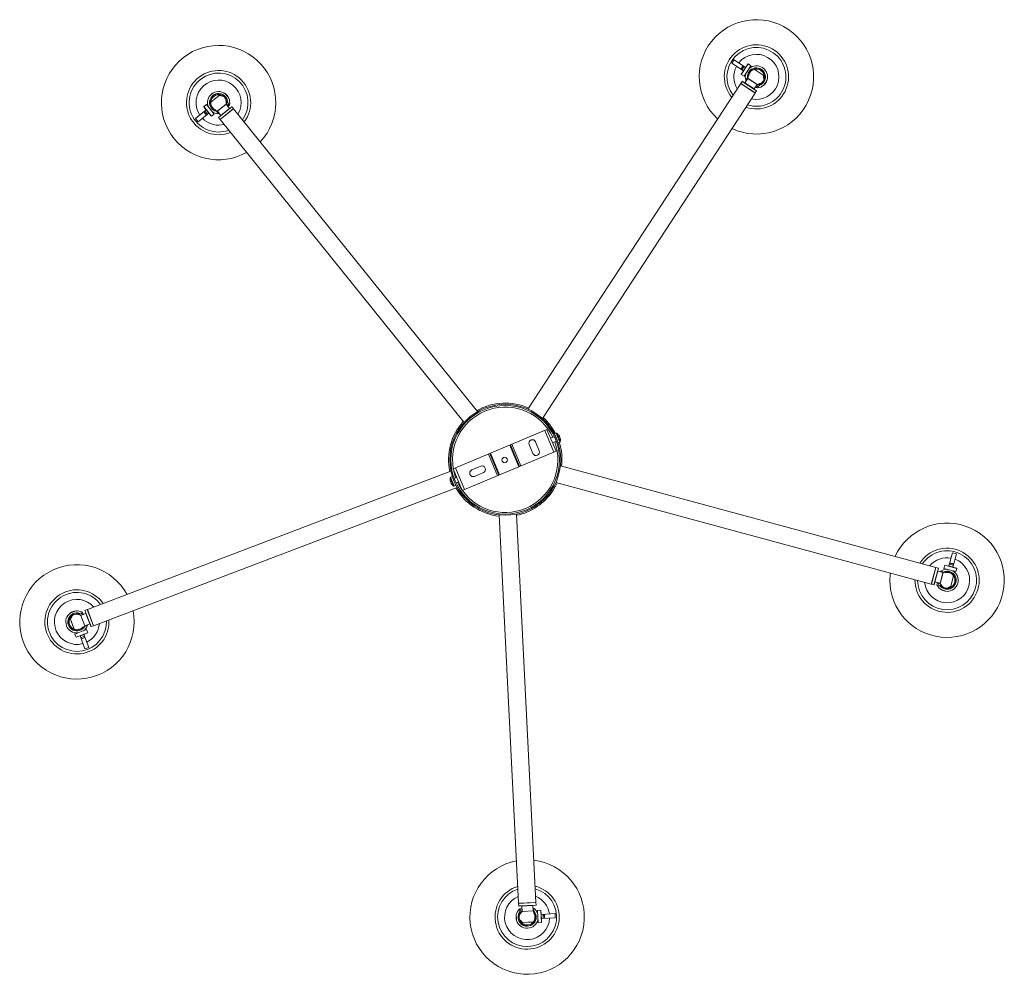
# Model space of a CAD drawing. Header units: millimetres. Extents: x -865 to -146, y -1156 to 342.
# Tile 2 of 2: x -865 to -155, y -346 to 342. Entities that reach past the tile are written whole.
import ezdxf

# ---------------------------------------------------------------- set-up
doc = ezdxf.new("R2010")
doc.units = ezdxf.units.MM

msp = doc.modelspace()

# ---------------------------------------------------------------- linework, layer by layer
at = {"color": 7, "linetype": 'Continuous', "lineweight": 15}
for p, q in [((-350.02, 313.45), (-351.66, 310.94)), ((-350.02, 313.45), (-341.71, 308.02)), ((-351.66, 310.94), (-343.35, 305.51)), ((-343.63, 309.28), (-345.27, 306.77)), ((-343.56, 309.23), (-345.2, 306.72)), ((-344.87, 303.04), (-343.34, 305.39)), ((-342.83, 308.75), (-344.47, 306.24)), ((-343.04, 306.02), (-342.05, 307.54)), ((-342.96, 305.97), (-343.04, 306.02)), ((-342.96, 305.97), (-341.97, 307.48)), ((-342.83, 301.59), (-337.91, 309.13)), ((-341.97, 307.48), (-342.05, 307.54)), ((-341.59, 308.07), (-340.06, 310.41)), ((-337.91, 309.13), (-339.92, 310.44)), ((-335.46, 306.62), (-329.05, 302.43)), ((-344.84, 302.9), (-342.83, 301.59)), ((-340.13, 300.05), (-342.23, 296.83)), ((-341.53, 298.66), (-339.59, 301.63)), ((-340.35, 300.64), (-339.68, 301.66)), ((-340.25, 300.6), (-340.12, 300.14)), ((-328.36, 300), (-328.75, 300.25)), ((-326.33, 298.65), (-326.32, 298.66)), ((-326.33, 298.65), (-326.33, 298.64)), ((-326.28, 298.64), (-326.32, 298.66)), ((-345.26, 296.3), (-498.68, 61.48)), ((-345.26, 296.3), (-334.8, 289.46)), ((-344.23, 297.89), (-345.21, 296.38)), ((-344.09, 297.92), (-333.79, 291.19)), ((-335.54, 292.45), (-333.43, 295.68)), ((-331.21, 296.16), (-333.16, 293.19)), ((-331.14, 296.08), (-331.81, 295.06)), ((-330.82, 296.64), (-330.64, 296.52)), ((-328.58, 295.2), (-328.6, 295.18)), ((-328.6, 295.18), (-328.55, 295.15)), ((-328.58, 295.2), (-328.58, 295.2)), ((-727.4, 282.82), (-721.44, 287.62)), ((-718.91, 287.53), (-719.27, 287.24)), ((-716.96, 289.1), (-717.01, 289.06)), ((-717, 289.04), (-717.01, 289.05)), ((-717, 289.04), (-717, 289.04)), ((-716.48, 284.15), (-716.3, 284.29)), ((-714.42, 285.83), (-714.41, 285.82)), ((-714.42, 285.83), (-714.41, 285.83)), ((-714.4, 285.81), (-714.37, 285.84)), ((-488.21, 54.66), (-334.8, 289.46)), ((-334.75, 289.55), (-333.76, 291.05)), ((-738.4, 271.09), (-730.67, 277.32)), ((-730.67, 277.44), (-732.43, 279.62)), ((-730.55, 281.27), (-732.42, 279.76)), ((-724.9, 274.26), (-730.55, 281.27)), ((-730.24, 276.9), (-730.32, 276.83)), ((-729.1, 275.49), (-730.24, 276.9)), ((-723.23, 276.32), (-723.99, 277.27)), ((-721.7, 274.59), (-723.93, 277.35)), ((-721.8, 271.93), (-712.22, 279.64)), ((-720.62, 270.31), (-710.88, 278.15)), ((-713.95, 278.37), (-716.37, 281.37)), ((-716.14, 283.63), (-713.92, 280.86)), ((-716.05, 283.67), (-715.28, 282.72)), ((-710.95, 278.23), (-712.08, 279.63)), ((-534.97, 59.69), (-710.88, 278.15)), ((-738.4, 271.09), (-736.52, 268.75)), ((-736.52, 268.75), (-728.79, 274.98)), ((-732.46, 275.87), (-730.58, 273.54)), ((-732.39, 275.93), (-730.51, 273.59)), ((-731.71, 276.48), (-729.83, 274.14)), ((-729.18, 275.43), (-730.32, 276.83)), ((-729.1, 275.49), (-729.18, 275.43)), ((-726.91, 272.77), (-728.67, 274.95)), ((-726.77, 272.75), (-724.9, 274.26)), ((-723.16, 276.4), (-722.68, 276.39)), ((-722.6, 276.35), (-720.18, 273.35)), ((-721.81, 271.79), (-720.68, 270.39)), ((-720.62, 270.31), (-544.7, 51.84)), ((-484.95, 46.77), (-552.55, 18.54)), ((-480.06, 30.39), (-486.61, 46.08)), ((-478.4, 31.08), (-484.95, 46.77)), ((-478.34, 44.11), (-479.49, 43.63)), ((-479.49, 43.63), (-476.79, 37.17)), ((-505.16, 19.91), (-511.71, 35.59)), ((-504.7, 20.1), (-511.25, 35.79)), ((-510.33, 36.17), (-503.78, 20.49)), ((-497.79, 35.99), (-495.09, 29.53)), ((-490.48, 31.46), (-493.18, 37.92)), ((-479.59, 41.69), (-482.35, 40.54)), ((-481, 37.31), (-478.24, 38.46)), ((-478.82, 42.02), (-478.85, 42)), ((-477.5, 38.77), (-477.47, 38.79)), ((-476.79, 37.17), (-475.64, 37.65)), ((-476.18, 41.79), (-475.99, 41.91)), ((-475.87, 41.61), (-476.05, 41.52)), ((-475.59, 40.86), (-475.56, 40.87)), ((-545.99, 2.86), (-478.4, 31.08)), ((-520.62, 13.45), (-527.17, 29.14)), ((-526.25, 29.53), (-519.7, 13.84)), ((-525.79, 29.72), (-519.23, 14.03)), ((-554.21, 16.77), (-816.34, -83.03)), ((-552.55, 18.54), (-545.99, 2.86)), ((-550.88, 19.24), (-544.33, 3.55)), ((-532.7, 20.33), (-539.16, 17.63)), ((-537.23, 13.02), (-530.77, 15.71)), ((-204.55, -52.65), (-475.29, 20.69)), ((-554.8, 10.27), (-554.78, 10.26)), ((-554.28, 9.05), (-554.5, 8.98)), ((-553.31, 12.8), (-554.47, 12.32)), ((-554.17, 8.19), (-553.96, 8.3)), ((-550.62, 6.34), (-553.31, 12.8)), ((-552.69, 11.44), (-552.69, 11.44)), ((-552.6, 11.2), (-552.64, 11.19)), ((-549.94, 12.32), (-551.87, 11.51)), ((-551.29, 7.96), (-551.26, 7.97)), ((-550.52, 8.28), (-548.6, 9.09)), ((-478.54, 8.62), (-207.82, -64.72)), ((-811.89, -94.71), (-549.75, 5.09)), ((-553.46, 7.09), (-553.46, 7.07)), ((-551.77, 5.86), (-550.62, 6.34)), ((-492.94, -294.31), (-506.85, -14.16)), ((-519.34, -14.79), (-505.43, -294.93)), ((-192.61, -42.05), (-195.2, -51.63)), ((-189.71, -42.83), (-192.61, -42.05)), ((-191.73, -50.28), (-194.62, -49.49)), ((-191.7, -50.19), (-194.6, -49.41)), ((-189.71, -42.83), (-192.31, -52.41)), ((-204.55, -52.65), (-207.82, -64.72)), ((-202.65, -53.27), (-205.87, -65.14)), ((-202.72, -53.15), (-204.46, -52.68)), ((-199.4, -56.38), (-203.11, -55.37)), ((-201.16, -55.48), (-197.73, -56.41)), ((-198.91, -56.09), (-199.31, -56.36)), ((-198.91, -55.98), (-197.73, -56.3)), ((-198.14, -51.01), (-198.77, -53.33)), ((-198.77, -53.33), (-190.08, -55.68)), ((-198.02, -50.94), (-195.32, -51.67)), ((-191.96, -51.12), (-194.85, -50.34)), ((-194.65, -51.86), (-194.62, -51.76)), ((-194.65, -51.86), (-192.9, -52.33)), ((-194.62, -51.76), (-192.87, -52.23)), ((-192.9, -52.33), (-192.87, -52.23)), ((-192.23, -52.51), (-189.53, -53.24)), ((-190.08, -55.68), (-189.45, -53.37)), ((-205.21, -63.09), (-201.49, -64.1)), ((-191.71, -58.79), (-193.71, -66.17)), ((-207.73, -64.74), (-205.99, -65.21)), ((-200.35, -66.06), (-203.77, -65.13)), ((-200.4, -66.15), (-201.58, -65.83)), ((-200.47, -68.85), (-200.48, -68.89)), ((-200.45, -68.86), (-200.47, -68.85)), ((-200.45, -68.86), (-200.45, -68.86)), ((-199.77, -66.28), (-199.83, -66.5)), ((-196.47, -69.93), (-196.46, -69.94)), ((-196.47, -69.93), (-196.47, -69.94)), ((-196.46, -69.98), (-196.45, -69.94)), ((-195.81, -67.58), (-195.69, -67.14)), ((-824.74, -84.01), (-824.72, -84.01)), ((-824.74, -84.01), (-824.74, -84.01)), ((-824.72, -84.01), (-824.73, -83.97)), ((-823.17, -86.33), (-819.86, -85.07)), ((-813.8, -95.33), (-818.17, -83.83)), ((-816.43, -83.06), (-818.11, -83.7)), ((-811.89, -94.71), (-816.34, -83.03)), ((-828.63, -85.43), (-828.61, -85.49)), ((-825.89, -97.29), (-828.61, -90.14)), ((-828.59, -85.48), (-828.6, -85.48)), ((-828.59, -85.48), (-828.59, -85.47)), ((-827.74, -87.76), (-827.58, -88.19)), ((-823.77, -86.49), (-823.85, -86.28)), ((-823.19, -86.23), (-822.04, -85.8)), ((-817.5, -85.88), (-821.1, -87.25)), ((-816.97, -97.56), (-825.38, -100.76)), ((-816.3, -94.42), (-819.62, -95.68)), ((-818.41, -95.33), (-819.56, -95.76)), ((-818.47, -95.24), (-818.31, -94.79)), ((-818.25, -94.72), (-814.65, -93.35)), ((-816.11, -99.8), (-816.97, -97.56)), ((-813.67, -95.38), (-811.98, -94.74)), ((-825.38, -100.76), (-824.53, -103)), ((-821.78, -102.07), (-824.4, -103.06)), ((-818.13, -111.38), (-821.66, -102.1)), ((-821.18, -103.35), (-818.38, -102.28)), ((-819.44, -101.18), (-821.13, -101.82)), ((-821.13, -101.82), (-821.09, -101.91)), ((-819.4, -101.27), (-821.09, -101.91)), ((-820.87, -104.17), (-818.07, -103.1)), ((-820.84, -104.25), (-818.04, -103.18)), ((-819.44, -101.18), (-819.4, -101.27)), ((-815.32, -110.31), (-818.86, -101.03)), ((-816.17, -99.93), (-818.79, -100.93)), ((-818.13, -111.38), (-815.32, -110.31)), ((-492.94, -294.31), (-505.43, -294.93)), ((-505.42, -295.03), (-505.33, -296.83)), ((-492.94, -296.31), (-505.23, -296.92)), ((-503.08, -296.91), (-502.89, -300.76)), ((-494.9, -300.36), (-495.09, -296.52)), ((-492.85, -296.21), (-492.94, -294.41)), ((-507.09, -303.2), (-507.12, -303.2)), ((-507.09, -303.22), (-507.09, -303.2)), ((-507.09, -303.22), (-507.09, -303.22)), ((-504.43, -303.07), (-504.65, -303.08)), ((-504.4, -302.45), (-504.57, -298.91)), ((-504.5, -302.43), (-504.56, -301.21)), ((-494.47, -300.73), (-494.85, -300.44)), ((-494.58, -298.41), (-494.41, -301.95)), ((-494.37, -300.7), (-494.31, -301.92)), ((-489.4, -299.9), (-491.8, -300.02)), ((-491.8, -300.02), (-491.35, -309.01)), ((-489.3, -299.99), (-489.16, -302.79)), ((-489.13, -303.49), (-489.03, -303.48)), ((-489.13, -303.49), (-489.04, -305.29)), ((-479.17, -302.39), (-489.08, -302.89)), ((-489.04, -305.29), (-488.94, -305.29)), ((-489.03, -303.48), (-488.94, -305.29)), ((-487.6, -305.82), (-487.75, -302.82)), ((-486.72, -305.77), (-486.87, -302.78)), ((-486.64, -305.77), (-486.78, -302.77)), ((-479.02, -305.39), (-479.17, -302.39)), ((-506.93, -307.36), (-506.88, -307.36)), ((-506.88, -307.34), (-506.89, -307.34)), ((-506.88, -307.34), (-506.88, -307.35)), ((-504.44, -307.23), (-503.99, -307.21)), ((-494.81, -308.42), (-502.45, -308.8)), ((-491.35, -309.01), (-488.96, -308.89)), ((-489, -305.99), (-488.86, -308.78)), ((-479.02, -305.39), (-488.93, -305.88))]:
    msp.add_line(p, q, dxfattribs=at)
at = {"color": 8, "linetype": 'Continuous', "lineweight": 15}
for p, q in [((-339.92, 310.44), (-344.84, 302.9)), ((-329.02, 302.38), (-335.49, 306.61)), ((-333.43, 295.68), (-340.13, 300.05)), ((-340.12, 300.14), (-333.35, 295.72)), ((-345.21, 296.38), (-334.75, 289.55)), ((-333.76, 291.05), (-344.23, 297.89)), ((-342.23, 296.83), (-335.54, 292.45)), ((-721.38, 287.64), (-727.4, 282.79)), ((-732.42, 279.76), (-726.77, 272.75)), ((-722.68, 276.39), (-716.39, 281.46)), ((-716.37, 281.37), (-722.6, 276.35)), ((-712.08, 279.63), (-721.81, 271.79)), ((-720.68, 270.39), (-710.95, 278.23)), ((-720.18, 273.35), (-713.95, 278.37)), ((-733.39, 271.27), (-732.02, 270.02)), ((-478.34, 44.11), (-475.64, 37.65)), ((-477.94, 44.08), (-475.39, 37.96)), ((-552.17, 5.9), (-554.72, 12.01)), ((-551.77, 5.86), (-554.47, 12.32)), ((-204.46, -52.68), (-207.73, -64.74)), ((-205.99, -65.21), (-202.72, -53.15)), ((-203.11, -55.37), (-205.21, -63.09)), ((-201.49, -64.1), (-199.4, -56.38)), ((-199.31, -56.36), (-201.42, -64.16)), ((-189.45, -53.37), (-198.14, -51.01)), ((-193.75, -66.23), (-191.73, -58.77)), ((-818.11, -83.7), (-813.67, -95.38)), ((-811.98, -94.74), (-816.43, -83.06)), ((-828.61, -90.08), (-825.86, -97.3)), ((-818.31, -94.79), (-821.19, -87.24)), ((-821.1, -87.25), (-818.25, -94.72)), ((-814.65, -93.35), (-817.5, -85.88)), ((-824.53, -103), (-816.11, -99.8)), ((-492.94, -294.41), (-505.42, -295.03)), ((-505.33, -296.83), (-492.85, -296.21)), ((-495.09, -296.52), (-503.08, -296.91)), ((-494.85, -300.44), (-502.92, -300.84)), ((-502.89, -300.76), (-494.9, -300.36)), ((-488.96, -308.89), (-489.4, -299.9)), ((-502.52, -308.78), (-494.8, -308.4))]:
    msp.add_line(p, q, dxfattribs=at)
at = {"color": 7, "linetype": 'Continuous', "lineweight": 15, "flags": 128}
for points in [[(-343.35, 305.51), (-343.31, 305.48), (-343.3, 305.47)], [(-343.26, 305.37), (-343.28, 305.38), (-343.31, 305.39), (-343.33, 305.39), (-343.34, 305.39)], [(-343.26, 305.37), (-343.26, 305.38), (-343.3, 305.47)], [(-341.65, 308), (-341.7, 308.02), (-341.71, 308.02)], [(-341.55, 308), (-341.55, 308), (-341.65, 308)], [(-341.59, 308.07), (-341.59, 308.05), (-341.58, 308.03), (-341.56, 308.01), (-341.55, 308)], [(-340.44, 300.32), (-340.42, 300.37), (-340.41, 300.39)], [(-340.41, 300.39), (-340.39, 300.5), (-340.35, 300.63), (-340.35, 300.64)], [(-328.75, 300.25), (-328.76, 301.27), (-329.02, 302.38)], [(-332.01, 294.9), (-332.06, 294.86), (-332.07, 294.85)], [(-332.01, 294.9), (-331.92, 294.97), (-331.81, 295.06), (-331.81, 295.06)], [(-719.27, 287.24), (-720.24, 287.54), (-721.38, 287.64)], [(-714.42, 285.84), (-714.44, 285.86), (-714.6, 286.08), (-714.89, 286.45), (-715.27, 286.93), (-715.7, 287.47), (-716.13, 288), (-716.52, 288.47), (-716.81, 288.82), (-716.98, 289.02), (-717, 289.04), (-717, 289.04)], [(-730.67, 277.44), (-730.66, 277.43), (-730.64, 277.44), (-730.61, 277.45), (-730.59, 277.46)], [(-730.63, 277.36), (-730.66, 277.32), (-730.67, 277.32)], [(-730.59, 277.46), (-730.6, 277.46), (-730.63, 277.36)], [(-716.14, 283.63), (-716.14, 283.63), (-716.14, 283.63), (-716.14, 283.63), (-716.14, 283.63), (-716.14, 283.63), (-716.14, 283.63), (-716.14, 283.63), (-716.14, 283.63)], [(-715.2, 282.48), (-715.23, 282.59), (-715.28, 282.72), (-715.28, 282.72)], [(-715.2, 282.48), (-715.17, 282.42), (-715.16, 282.41)], [(-728.79, 274.98), (-728.74, 275), (-728.73, 275.01)], [(-728.63, 275.02), (-728.63, 275.02), (-728.73, 275.01)], [(-728.63, 275.02), (-728.65, 275), (-728.66, 274.98), (-728.67, 274.96), (-728.67, 274.95)], [(-723.01, 276.19), (-723.11, 276.25), (-723.22, 276.32), (-723.23, 276.32)], [(-722.95, 276.14), (-722.99, 276.17), (-723.01, 276.19)], [(-480.8, 2.61), (-478.85, 5.91), (-477.66, 8.38)], [(-237.36, -56.72), (-237.51, -58.13), (-237.69, -61.94)], [(-199.24, -56), (-199.19, -56), (-199.16, -56)], [(-199.16, -56), (-199.05, -55.99), (-198.91, -55.98), (-198.91, -55.98)], [(-195.3, -51.76), (-195.3, -51.73), (-195.3, -51.7), (-195.31, -51.68), (-195.32, -51.67)], [(-195.3, -51.76), (-195.3, -51.75), (-195.23, -51.68)], [(-195.2, -51.63), (-195.22, -51.68), (-195.23, -51.68)], [(-192.31, -52.47), (-192.31, -52.42), (-192.31, -52.41)], [(-192.28, -52.57), (-192.28, -52.57), (-192.31, -52.47)], [(-192.23, -52.51), (-192.24, -52.51), (-192.26, -52.53), (-192.27, -52.55), (-192.28, -52.57)], [(-201.79, -65.69), (-201.84, -65.66), (-201.85, -65.65)], [(-201.79, -65.69), (-201.69, -65.75), (-201.58, -65.83), (-201.58, -65.83)], [(-195.69, -67.14), (-194.73, -66.82), (-193.75, -66.23)], [(-827.58, -88.19), (-828.16, -89.02), (-828.61, -90.08)], [(-823.18, -86.33), (-823.18, -86.33), (-823.18, -86.33), (-823.18, -86.33), (-823.18, -86.33), (-823.18, -86.33), (-823.18, -86.33), (-823.18, -86.33), (-823.17, -86.33)], [(-821.79, -85.79), (-821.9, -85.79), (-822.04, -85.8), (-822.04, -85.8)], [(-821.79, -85.79), (-821.73, -85.78), (-821.72, -85.78)], [(-818.22, -95.17), (-818.31, -95.24), (-818.41, -95.33), (-818.41, -95.33)], [(-818.16, -95.12), (-818.2, -95.15), (-818.22, -95.17)], [(-821.78, -102.07), (-821.77, -102.06), (-821.77, -102.04), (-821.77, -102.01), (-821.78, -101.98)], [(-821.78, -101.98), (-821.77, -101.99), (-821.69, -102.05)], [(-821.69, -102.05), (-821.66, -102.09), (-821.66, -102.1)], [(-818.85, -100.87), (-818.85, -100.87), (-818.87, -100.97)], [(-818.86, -101.03), (-818.87, -100.98), (-818.87, -100.97)], [(-818.85, -100.87), (-818.84, -100.89), (-818.82, -100.91), (-818.8, -100.93), (-818.79, -100.93)], [(-504.49, -300.97), (-504.52, -301.07), (-504.56, -301.21), (-504.56, -301.21)], [(-504.49, -300.97), (-504.47, -300.91), (-504.47, -300.89)], [(-494.49, -300.4), (-494.47, -300.45), (-494.47, -300.47)], [(-494.47, -300.47), (-494.42, -300.57), (-494.37, -300.7), (-494.37, -300.7)], [(-489.23, -302.83), (-489.21, -302.82), (-489.18, -302.82), (-489.17, -302.8), (-489.16, -302.79)], [(-489.23, -302.83), (-489.23, -302.83), (-489.14, -302.88)], [(-489.08, -302.89), (-489.13, -302.88), (-489.14, -302.88)], [(-503.99, -307.21), (-503.38, -308.03), (-502.52, -308.78)], [(-489.08, -305.96), (-489.08, -305.96), (-488.99, -305.9)], [(-489, -305.99), (-489.01, -305.97), (-489.03, -305.96), (-489.06, -305.96), (-489.08, -305.96)], [(-488.99, -305.9), (-488.94, -305.88), (-488.93, -305.88)]]:
    msp.add_lwpolyline(points, dxfattribs=at)
at = {"color": 7, "linetype": 'Continuous', "lineweight": 15}
for centre, radius in [((-515.05, 24.99), 40), ((-515.05, 24.99), 39.2), ((-515.47, 24.81), 1.95)]:
    msp.add_circle(centre, radius, dxfattribs=at)
for centre, radius, start, end in [((-333.93, 301.15), 41.25, 244.72654, 227.29521), ((-721.73, 282.59), 41.25, 316.72654, 299.29521), ((-333.93, 301.15), 23.15, 250.99199, 219.64997), ((-333.93, 301.15), 21.25, 252.28497, 218.06072), ((-721.73, 282.59), 23.15, 322.99199, 291.64997), ((-343.42, 305.44), 0.1, 326.84238, 56.84238), ((-342.13, 305.26), 1.19, 139.94412, 169.77293), ((-342.05, 305.14), 1.24, 137.68443, 168.94037), ((-340.93, 306.96), 1.26, 124.71786, 152.93461), ((-340.84, 306.98), 1.24, 124.74439, 156.00033), ((-341.67, 308.12), 0.1, 236.84238, 326.84238), ((-333.93, 301.15), 6.53, 287.03508, 186.64968), ((-333.93, 301.15), 6.45, 289.13953, 184.54523), ((-339.97, 310.36), 0.1, 56.84238, 146.84238), ((-333.93, 301.15), 5.78, 298.76209, 174.92267), ((-333.93, 301.15), 5.68, 298.49894, 173.70558), ((-333.93, 301.15), 8, 341.71599, 131.11814), ((-721.73, 282.59), 21.25, 324.28497, 290.06072), ((-344.79, 302.99), 0.1, 146.84238, 236.84238), ((-333.93, 301.15), 8, 162.37324, 198.12196), ((-340.21, 300.11), 0.1, 326.84238, 19.40867), ((-324.28, 346.1), 47.03, 250.88225, 251.00786), ((-329.11, 302.35), 0.1, 19.58446, 56.84238), ((-333.93, 301.15), 8, 311.91109, 341.77367), ((-381.29, 332.09), 64.33, 325.00733, 328.67743), ((-381.34, 332.12), 64.39, 325.01401, 328.66895), ((-345.13, 296.33), 0.1, 146.84238, 236.84238), ((-344.14, 297.84), 0.1, 56.84238, 146.84238), ((-342.32, 296.88), 0.1, 236.84238, 326.84238), ((-335.45, 292.4), 0.1, 146.84238, 236.84238), ((-357.05, 251.44), 48.1, 60.20845, 62.10998), ((-355.47, 251.84), 47.97, 61.54153, 63.45187), ((-333.84, 291.11), 0.1, 326.84238, 56.84238), ((-333.93, 301.15), 5.75, 273.19456, 297.25053), ((-333.35, 295.62), 0.1, 94.27609, 146.84238), ((-333.73, 300.71), 5, 274.27609, 305.49411), ((-333.93, 301.15), 8, 275.58232, 311.97585), ((-296.64, 328.04), 47.03, 222.6769, 222.80251), ((-721.73, 282.59), 8, 53.69605, 203.10282), ((-721.73, 282.59), 6.53, 359.03508, 258.64968), ((-721.73, 282.59), 6.45, 1.13953, 256.54523), ((-721.73, 282.59), 5.78, 10.76209, 246.92267), ((-721.73, 282.59), 5.68, 10.52493, 247.15373), ((-721.38, 287.54), 0.1, 91.58446, 128.84238), ((-765.79, 247.11), 64.33, 37.00733, 40.67743), ((-721.73, 282.59), 8, 23.91109, 53.77367), ((-721.25, 282.64), 5, 346.27609, 17.49411), ((-721.73, 282.59), 8, 347.58437, 23.96861), ((-334.83, 289.6), 0.1, 236.84238, 326.84238), ((-732.35, 279.68), 0.1, 128.84238, 218.84238), ((-730.75, 277.38), 0.1, 308.84238, 38.84238), ((-729.42, 277.72), 1.26, 196.71786, 224.93461), ((-729.41, 277.82), 1.24, 196.74439, 228.00033), ((-761.49, 305.65), 47.03, 322.88225, 323.00786), ((-716.29, 281.43), 0.1, 166.27609, 218.84238), ((-721.73, 282.59), 5.75, 345.19456, 9.25053), ((-735.78, 326.36), 47.03, 294.6769, 294.80251), ((-681.49, 246.86), 47.97, 133.54153, 135.45187), ((-681.6, 245.24), 48.1, 132.20845, 134.10998), ((-713.88, 278.43), 0.1, 218.84238, 308.84238), ((-712.15, 279.56), 0.1, 38.84238, 128.84238), ((-711.02, 278.16), 0.1, 308.84238, 38.84238), ((-728.17, 276.06), 1.19, 211.94412, 241.77293), ((-728.03, 276.1), 1.24, 209.68443, 240.94037), ((-728.75, 274.88), 0.1, 38.84238, 128.84238), ((-726.83, 272.83), 0.1, 218.84238, 308.84238), ((-721.73, 282.59), 8, 234.34717, 270.1093), ((-722.68, 276.29), 0.1, 38.84238, 91.40867), ((-721.73, 271.85), 0.1, 128.84238, 218.84238), ((-720.61, 270.45), 0.1, 218.84238, 308.84238), ((-720.26, 273.29), 0.1, 308.84238, 38.84238), ((-515.05, 24.99), 40.92, 65.62828, 120.05648), ((-515.05, 24.99), 40.92, 137.62828, 192.05648), ((-515.05, 24.99), 40.92, 27.57153, 48.05648), ((-478.17, 43.73), 0.42, 56.16705, 112.66469), ((-481.28, 39.09), 6, 33.56003, 56.16705), ((-495.48, 36.95), 2.5, 22.66469, 202.66469), ((-476.8, 41.34), 0.988, 34.86216, 65.02024), ((-482.02, 39.48), 6.27, 19.22861, 26.10077), ((-480.55, 39.57), 5.13, 27.09401, 33.55632), ((-476.71, 40.46), 1.25, 34.7938, 60.49688), ((-515.05, 24.99), 40.92, 353.62828, 17.75785), ((-480.57, 39.21), 5.28, 27.07452, 30.53456), ((-476.9, 41.4), 1.06, 358.00001, 11.66279), ((-480.77, 39.5), 5.36, 5.0327, 18.21235), ((-475.8, 38.04), 0.42, 292.66469, 349.16233), ((-480.41, 39.27), 5.11, 4.64488, 18.2449), ((-476.3, 39.44), 1.02, 14.10915, 31.22023), ((-481.28, 39.09), 6, 349.16233, 11.76935), ((-492.79, 30.49), 2.5, 202.66469, 22.66469), ((-538.2, 15.32), 2.5, 112.66469, 292.66469), ((-531.74, 18.02), 2.5, 292.66469, 112.66469), ((-548.83, 10.88), 6, 169.16233, 185.88845), ((-548.79, 10.9), 6.03, 186.07484, 198.56388), ((-554.31, 11.93), 0.42, 112.66469, 169.16233), ((-547.41, 11.48), 7.29, 199.47656, 205.85282), ((-548.79, 10.9), 6.03, 206.7655, 219.25454), ((-548.83, 10.88), 6, 219.44093, 236.16705), ((-551.94, 6.25), 0.42, 236.16705, 292.66469), ((-515.05, 24.99), 40.92, 209.62828, 264.05648), ((-515.05, 24.99), 40.92, 281.62828, 326.84238), ((-196.44, -61.94), 41.25, 180, 155.29521), ((-196.44, -61.94), 23.15, 178.99199, 147.64997), ((-196.44, -61.94), 21.25, 180, 146.06072), ((-823.91, -91.96), 41.25, 28.72654, 11.29521), ((-204.48, -52.77), 0.1, 74.84238, 164.84238), ((-203.09, -55.28), 0.1, 164.84238, 254.84238), ((-202.75, -53.24), 0.1, 344.84238, 74.84238), ((-196.44, -61.94), 6.53, 215.03508, 114.64968), ((-196.44, -61.94), 6.45, 217.13953, 112.54523), ((-196.44, -61.94), 8, 90.38591, 126.07484), ((-196.44, -61.94), 5.78, 226.76209, 102.92267), ((-196.44, -61.94), 5.68, 226.48909, 103.20294), ((-199.37, -56.28), 0.1, 254.84238, 307.40867), ((-198.05, -51.04), 0.1, 74.84238, 164.84238), ((-150.71, -57.22), 47.03, 178.88225, 179.00786), ((-196.44, -61.94), 8, 269.73338, 59.09603), ((-195.29, -51.58), 0.1, 254.84238, 344.84238), ((-195.15, -52.98), 1.24, 65.68443, 96.94037), ((-195.07, -52.87), 1.19, 67.94412, 97.77293), ((-193.03, -53.56), 1.24, 52.74439, 84.00033), ((-193.07, -53.48), 1.26, 52.71786, 80.93461), ((-192.2, -52.41), 0.1, 164.84238, 254.84238), ((-189.55, -53.34), 0.1, 344.84238, 74.84238), ((-205.23, -63.19), 0.1, 74.84238, 164.84238), ((-250.86, -55.3), 48.1, 348.20845, 350.10998), ((-249.99, -56.68), 47.97, 349.54153, 351.45187), ((-823.91, -91.96), 23.15, 34.99199, 3.64997), ((-823.91, -91.96), 21.25, 36.28497, 2.06072), ((-207.7, -64.65), 0.1, 164.84238, 254.84238), ((-205.96, -65.12), 0.1, 254.84238, 344.84238), ((-196.44, -61.94), 8, 203.61117, 239.96573), ((-196.44, -61.94), 5.75, 201.19456, 225.25053), ((-201.52, -64.2), 0.1, 22.27609, 74.84238), ((-196.8, -62.26), 5, 202.27609, 233.49411), ((-181.65, -7.33), 64.33, 253.00733, 256.67743), ((-196.44, -61.94), 8, 239.91109, 269.77367), ((-181.63, -7.28), 64.39, 253.01402, 256.66896), ((-159.34, -89.09), 47.03, 150.6769, 150.80251), ((-193.81, -66.15), 0.1, 307.58446, 344.84238), ((-803.78, -144.84), 64.33, 109.00733, 112.67743), ((-823.91, -91.96), 8, 95.91109, 125.77367), ((-803.76, -144.89), 64.39, 109.01389, 112.6689), ((-823.91, -91.96), 8, 59.60273, 95.95226), ((-775.99, -65.35), 48.1, 204.20845, 206.10998), ((-818.08, -83.8), 0.1, 110.84238, 200.84238), ((-816.4, -83.16), 0.1, 20.84238, 110.84238), ((-823.91, -91.96), 8, 125.69821, 275.07683), ((-823.91, -91.96), 6.53, 71.03508, 330.64968), ((-823.91, -91.96), 6.45, 73.13953, 328.54523), ((-823.91, -91.96), 5.78, 82.76209, 318.92267), ((-823.91, -91.96), 5.68, 82.53685, 319.1438), ((-828.52, -90.11), 0.1, 163.58446, 200.84238), ((-823.82, -91.49), 5, 58.27609, 89.49411), ((-869.89, -91.8), 47.03, 6.6769, 6.80251), ((-823.91, -91.96), 5.75, 57.19456, 81.25053), ((-821.13, -87.15), 0.1, 238.27609, 290.84238), ((-777.5, -64.74), 47.97, 205.54153, 207.45187), ((-817.54, -85.78), 0.1, 290.84238, 20.84238), ((-858.14, -122.66), 47.03, 34.88225, 35.00786), ((-823.91, -91.96), 8, 306.36345, 342.09582), ((-818.22, -94.82), 0.1, 110.84238, 163.40867), ((-814.62, -93.45), 0.1, 20.84238, 110.84238), ((-813.7, -95.29), 0.1, 200.84238, 290.84238), ((-812.02, -94.65), 0.1, 290.84238, 20.84238), ((-824.43, -102.97), 0.1, 200.84238, 290.84238), ((-821.75, -100.75), 1.24, 268.74439, 300.00033), ((-821.74, -102.16), 0.1, 20.84238, 110.84238), ((-821.67, -100.79), 1.26, 268.71786, 296.93461), ((-819.69, -99.97), 1.24, 281.68443, 312.94037), ((-819.69, -100.11), 1.19, 283.94412, 313.77293), ((-818.75, -101.02), 0.1, 110.84238, 200.84238), ((-816.21, -99.84), 0.1, 290.84238, 20.84238), ((-499.27, -304.89), 41.25, 100.72654, 83.29521), ((-499.27, -304.89), 23.15, 106.99199, 75.64997), ((-499.27, -304.89), 21.25, 108.28497, 74.06072), ((-505.32, -295.02), 0.1, 92.84238, 182.84238), ((-505.23, -296.82), 0.1, 182.84238, 272.84238), ((-503.18, -296.92), 0.1, 2.84238, 92.84238), ((-494.99, -296.51), 0.1, 92.84238, 182.84238), ((-493.04, -294.41), 0.1, 2.84238, 92.84238), ((-492.95, -296.21), 0.1, 272.84238, 2.84238), ((-499.27, -304.89), 8, 167.91109, 197.77367), ((-499.27, -304.89), 8, 131.62797, 167.94414), ((-442.76, -302.09), 64.33, 181.00733, 184.67743), ((-442.71, -302.09), 64.39, 181.01391, 184.66894), ((-499.27, -304.89), 6.53, 143.03508, 42.64968), ((-499.27, -304.89), 6.45, 145.13953, 40.54523), ((-499.27, -304.89), 5.78, 154.76209, 30.92267), ((-499.27, -304.89), 5.68, 155.9388, 31.19721), ((-509.77, -251.09), 48.1, 276.20845, 278.10998), ((-510.82, -252.34), 47.97, 277.54153, 279.45187), ((-513.63, -348.57), 47.03, 78.6769, 78.80251), ((-499.69, -304.66), 5, 130.27609, 161.49411), ((-499.27, -304.89), 5.75, 129.19456, 153.25053), ((-502.99, -300.76), 0.1, 310.27609, 2.84238), ((-494.8, -300.36), 0.1, 182.84238, 235.40867), ((-499.27, -304.89), 8, 18.37951, 54.0745), ((-480.65, -346.93), 47.03, 106.88225, 107.00786), ((-489.4, -300), 0.1, 2.84238, 92.84238), ((-490.35, -303.35), 1.24, 353.68443, 24.94037), ((-489.06, -302.79), 0.1, 182.84238, 272.84238), ((-490.22, -303.4), 1.19, 355.94412, 25.77293), ((-490.18, -305.48), 1.26, 340.71786, 8.93461), ((-499.27, -304.89), 8, 197.74426, 347.07888), ((-502.46, -308.7), 0.1, 235.58446, 272.84238), ((-490.25, -305.55), 1.24, 340.74439, 12.00033), ((-488.9, -305.98), 0.1, 92.84238, 182.84238), ((-488.96, -308.79), 0.1, 272.84238, 2.84238)]:
    msp.add_arc(centre, radius, start, end, dxfattribs=at)
at = {"color": 8, "linetype": 'Continuous', "lineweight": 15}
for centre, radius, start, end in [((-333.93, 301.15), 16.25, 257.21981, 141.546), ((-333.93, 301.15), 16.25, 152.13876, 211.94287), ((-721.73, 282.59), 16.25, 329.21981, 213.546), ((-721.73, 282.59), 16.25, 230.68529, 283.94287), ((-515.05, 24.99), 38, 25.30425, 189.73917), ((-515.05, 24.99), 38, 215.59021, 20.02514), ((-515.05, 24.99), 38, 190.02414, 200.02514), ((-515.05, 24.99), 38, 205.30425, 215.30524), ((-196.44, -61.94), 16.25, 185.21981, 69.546), ((-196.44, -61.94), 16.25, 80.13876, 139.94287), ((-823.91, -91.96), 16.25, 41.21981, 285.546), ((-823.91, -91.96), 16.25, 296.13876, 355.94287), ((-499.27, -304.89), 16.25, 113.21981, 357.546), ((-499.27, -304.89), 16.25, 8.13876, 67.94287)]:
    msp.add_arc(centre, radius, start, end, dxfattribs=at)

doc.saveas('drawing.dxf')
